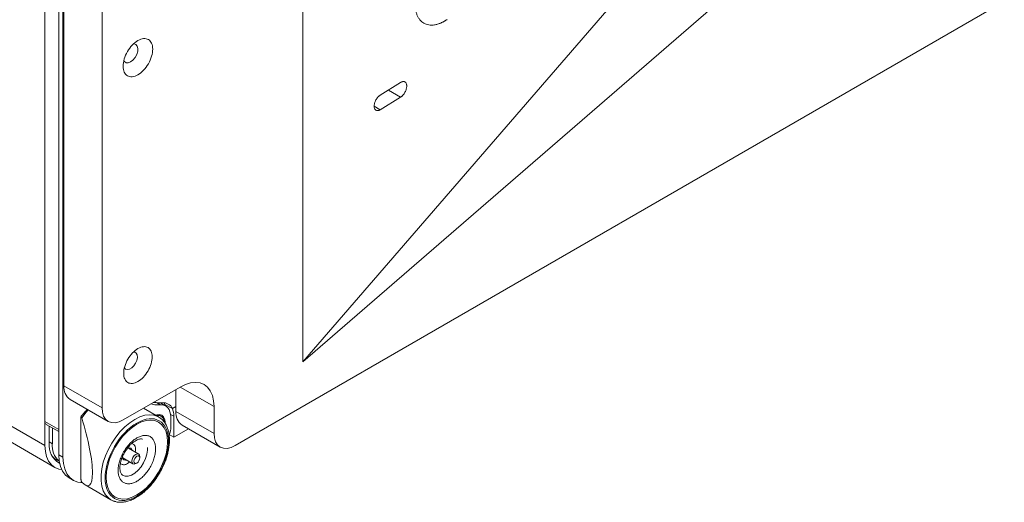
# Model space of a CAD drawing. Header units: millimetres. Extents: x 11171 to 13944, y 305 to 2246.
# Tile 11 of 14: x 13224 to 13553, y 1553 to 1714. Entities that reach past the tile are written whole.
import ezdxf

# ---------------------------------------------------------------- set-up
doc = ezdxf.new("R2010")
doc.units = ezdxf.units.MM

msp = doc.modelspace()

# ---------------------------------------------------------------- linework, layer by layer
at = {"color": 7, "linetype": 'Continuous', "lineweight": 15}
for p, q in [((13318.62, 1850.6), (13318.62, 1599.68)), ((13236.96, 1820.88), (13236.96, 1568.57)), ((13238.37, 1820.07), (13238.37, 1567.76)), ((13238.72, 1591.64), (13238.72, 1820.27)), ((13251.45, 1812.92), (13251.45, 1584.29)), ((13232.36, 1579.66), (13232.36, 1811.24)), ((13236.96, 1577.01), (13236.96, 1808.59)), ((13318.62, 1599.68), (13463.3, 1766.94)), ((13318.62, 1599.68), (13467.89, 1728.82)), ((13296, 1571.63), (13553.39, 1720.22)), ((13232.36, 1571.64), (12985.58, 1714.1)), ((12988.89, 1706.77), (13235.67, 1564.31)), ((13344.56, 1688.94), (13351.38, 1693.16)), ((13351.38, 1688.26), (13344.56, 1684.04)), ((13251.45, 1584.29), (13238.72, 1591.64)), ((13258.52, 1580.21), (13277.62, 1591.23)), ((13276.2, 1583.06), (13276.2, 1590.42)), ((13240.8, 1587.06), (13253.52, 1579.71)), ((13269.47, 1586.06), (13268.62, 1586.04)), ((13272.78, 1584.89), (13271.36, 1585.71)), ((13272.18, 1585.23), (13272.52, 1585.43)), ((13272.52, 1585.43), (13274.99, 1584)), ((13272.71, 1584.82), (13272.52, 1585.43)), ((13270.41, 1581.21), (13265.33, 1584.14)), ((13271.28, 1581.47), (13271.06, 1581.6)), ((13274.99, 1584), (13276.2, 1584.7)), ((13288.93, 1575.72), (13276.2, 1583.06)), ((13288.93, 1584.7), (13288.93, 1575.72)), ((13232.36, 1579.66), (13232.36, 1571.64)), ((13236.96, 1577.01), (13232.36, 1579.66)), ((13232.77, 1578.74), (13236.96, 1576.33)), ((13244.38, 1560.73), (13244.38, 1580.91)), ((13270.41, 1581.21), (13270.5, 1581.15)), ((13274.43, 1581.23), (13274.43, 1577.14)), ((13275.49, 1574.49), (13275.49, 1581.43)), ((13278.27, 1578.49), (13291, 1571.14)), ((13233.77, 1578.17), (13233.77, 1572.45)), ((13234.84, 1577.56), (13234.84, 1572.25)), ((13275.49, 1574.49), (13273.98, 1575.37)), ((13280.34, 1577.29), (13275.49, 1574.49)), ((13238.37, 1567.76), (13236.96, 1568.57)), ((13259.94, 1570.61), (13259.76, 1570.5)), ((13263.72, 1568.79), (13260.28, 1570.77)), ((13236.22, 1566.88), (13237.12, 1566.36)), ((13258.38, 1567.48), (13261.82, 1565.5)), ((13262.77, 1565.59), (13263.12, 1565.8)), ((13264.11, 1567.51), (13264.11, 1567.92)), ((13240.48, 1560.79), (13241.89, 1559.97)), ((13245.84, 1558.44), (13254.41, 1553.49))]:
    msp.add_line(p, q, dxfattribs=at)
at = {"color": 8, "linetype": 'Continuous', "lineweight": 15}
for p, q in [((13351.38, 1688.26), (13347.29, 1690.62)), ((13344.56, 1684.04), (13342.51, 1685.22)), ((13288.93, 1584.7), (13277.61, 1591.23)), ((13271, 1585.25), (13269.66, 1586.03)), ((13275.49, 1581.43), (13274.38, 1582.07)), ((13234.84, 1572.25), (13233.77, 1572.86))]:
    msp.add_line(p, q, dxfattribs=at)
at = {"color": 7, "linetype": 'Continuous', "lineweight": 15, "flags": 128}
for points in [[(13262.12, 1706.09), (13262.18, 1706.09), (13262.82, 1705.88), (13263.26, 1705.35), (13263.46, 1704.55), (13263.4, 1703.58), (13263.07, 1702.53), (13262.52, 1701.52), (13261.8, 1700.66), (13261, 1700.04)], [(13261, 1700.04), (13260.19, 1699.73), (13259.48, 1699.76), (13258.93, 1700.14), (13258.77, 1700.36)], [(13262.06, 1602.98), (13262.41, 1602.92), (13262.92, 1602.57), (13263.23, 1601.95), (13263.29, 1601.11), (13263.1, 1600.16), (13262.69, 1599.19), (13262.09, 1598.31), (13261.38, 1597.61), (13260.62, 1597.17), (13259.9, 1597.05), (13259.31, 1597.24), (13258.95, 1597.62)], [(13277.62, 1591.23), (13279.38, 1592.09), (13281.11, 1592.61), (13282.75, 1592.77), (13284.27, 1592.58), (13285.62, 1592.02), (13286.77, 1591.13), (13287.7, 1589.92), (13288.38, 1588.42), (13288.79, 1586.66), (13288.93, 1584.7)], [(13267.83, 1585.59), (13269.17, 1585.29), (13271, 1585.25)], [(13271.63, 1585.96), (13269.89, 1585.99), (13268.89, 1586.19)], [(13271.36, 1585.71), (13270.99, 1585.89), (13270.87, 1585.93)], [(13271, 1585.25), (13271.73, 1585.24), (13272.4, 1585.07), (13272.99, 1584.75), (13273.5, 1584.29), (13273.9, 1583.69), (13274.19, 1582.97), (13274.37, 1582.14), (13274.43, 1581.23)], [(13272.52, 1585.43), (13272.25, 1585.91), (13272.22, 1585.97)], [(13258.52, 1580.21), (13257.14, 1579.57), (13255.82, 1579.27), (13254.59, 1579.32), (13253.52, 1579.72), (13252.64, 1580.44), (13251.99, 1581.48), (13251.59, 1582.78), (13251.45, 1584.29)], [(13272.57, 1579.22), (13272.57, 1579.33), (13272.44, 1580.39), (13272.06, 1581.23), (13271.46, 1581.79), (13270.67, 1582.03), (13269.76, 1581.94), (13269.36, 1581.81)], [(13269.7, 1581.62), (13269.96, 1581.68), (13270.82, 1581.66), (13271.52, 1581.3), (13272.02, 1580.64), (13272.28, 1579.72), (13272.29, 1579.64)], [(13263.12, 1555.1), (13264.72, 1556.17), (13266.29, 1557.51), (13267.77, 1559.08), (13269.15, 1560.84), (13270.37, 1562.75), (13271.41, 1564.77), (13272.25, 1566.84), (13272.87, 1568.91), (13273.25, 1570.93), (13273.37, 1572.86), (13273.25, 1574.64), (13272.87, 1576.23), (13272.25, 1577.59), (13271.41, 1578.69), (13270.37, 1579.5), (13269.15, 1580), (13267.77, 1580.18), (13266.29, 1580.03), (13264.72, 1579.56), (13263.12, 1578.78), (13261.52, 1577.71), (13259.95, 1576.37), (13258.46, 1574.8), (13257.09, 1573.04), (13255.87, 1571.13), (13254.82, 1569.11), (13253.98, 1567.04), (13253.37, 1564.97), (13252.99, 1562.95), (13252.87, 1561.02), (13252.99, 1559.24), (13253.37, 1557.65), (13253.98, 1556.29), (13254.82, 1555.19), (13255.87, 1554.38), (13257.09, 1553.88), (13258.46, 1553.7), (13259.95, 1553.85), (13261.52, 1554.32), (13263.12, 1555.1)], [(13252.87, 1561.02), (13252.99, 1562.95), (13253.37, 1564.97), (13253.98, 1567.04), (13254.82, 1569.11), (13255.87, 1571.13), (13257.09, 1573.04), (13258.46, 1574.8), (13259.95, 1576.37), (13261.52, 1577.71), (13263.12, 1578.78), (13264.72, 1579.56), (13266.29, 1580.03), (13267.77, 1580.18), (13269.15, 1580), (13270.37, 1579.5)], [(13296, 1571.63), (13294.62, 1570.99), (13293.29, 1570.69), (13292.07, 1570.74), (13291, 1571.14), (13290.12, 1571.87), (13289.47, 1572.9), (13289.06, 1574.2), (13288.93, 1575.72)], [(13232.36, 1571.64), (13232.5, 1569.67), (13232.91, 1567.92), (13233.59, 1566.42), (13234.52, 1565.2), (13235.67, 1564.31), (13237.02, 1563.76), (13237.96, 1563.59)], [(13236.96, 1568.57), (13237.1, 1566.49), (13237.54, 1564.62), (13238.27, 1563.03), (13239.25, 1561.74), (13240.48, 1560.79), (13240.48, 1560.79)], [(13261.49, 1570.08), (13261.41, 1570.33), (13261.06, 1570.73), (13260.55, 1570.83), (13259.94, 1570.61)], [(13260.78, 1570.48), (13260.7, 1570.74), (13260.65, 1570.83)], [(13262.77, 1565.59), (13262.77, 1565.59), (13262.25, 1565.41), (13261.82, 1565.5), (13261.52, 1565.83), (13261.42, 1566.37), (13261.52, 1567.02), (13261.82, 1567.69), (13262.25, 1568.28), (13262.77, 1568.7), (13263.28, 1568.87), (13263.72, 1568.79), (13264.01, 1568.46), (13264.11, 1567.92), (13264.11, 1567.92)], [(13244.91, 1559.18), (13243.33, 1559.39), (13241.89, 1559.97), (13240.67, 1560.92), (13239.68, 1562.21), (13238.96, 1563.81), (13238.52, 1565.67), (13238.37, 1567.76)], [(13258.36, 1568.08), (13258.35, 1567.86), (13258.47, 1567.23), (13258.81, 1566.83), (13259.33, 1566.73), (13259.59, 1566.78)], [(13258.52, 1567.13), (13258.62, 1567.14), (13258.88, 1567.19)], [(13263.12, 1565.8), (13262.74, 1565.67), (13262.42, 1565.73), (13262.2, 1565.98), (13262.13, 1566.37), (13262.2, 1566.85), (13262.42, 1567.34), (13262.74, 1567.78), (13263.12, 1568.08), (13263.5, 1568.22), (13263.82, 1568.15), (13264.03, 1567.91), (13264.11, 1567.51), (13264.03, 1567.03), (13263.82, 1566.54), (13263.5, 1566.1), (13263.12, 1565.8)], [(13267.22, 1558.45), (13266.29, 1557.51), (13264.72, 1556.17), (13263.12, 1555.1), (13261.52, 1554.32), (13259.95, 1553.85), (13258.46, 1553.7), (13257.09, 1553.88), (13255.87, 1554.38), (13254.82, 1555.19), (13253.98, 1556.29), (13253.37, 1557.65), (13252.99, 1559.24), (13252.87, 1561.02)]]:
    msp.add_lwpolyline(points, dxfattribs=at)
at = {"color": 8, "linetype": 'Continuous', "lineweight": 15, "flags": 128}
for points in [[(13246.87, 1583.56), (13246.15, 1582.78), (13244.68, 1580.93)], [(13254.41, 1553.49), (13253.57, 1554.1), (13252.61, 1555.16), (13251.88, 1556.5), (13251.38, 1558.07), (13251.13, 1559.86), (13251.13, 1561.81), (13251.38, 1563.89), (13251.88, 1566.04), (13252.61, 1568.23), (13253.57, 1570.39), (13254.72, 1572.48), (13256.04, 1574.46), (13257.5, 1576.29), (13259.08, 1577.91), (13260.73, 1579.29), (13262.41, 1580.41), (13264.1, 1581.24), (13265.75, 1581.76), (13267.32, 1581.95), (13268.79, 1581.82), (13270.11, 1581.37), (13270.41, 1581.21)], [(13266.68, 1571.01), (13266.7, 1570.15), (13266.5, 1568.75), (13266.06, 1567.3), (13265.38, 1565.86), (13264.52, 1564.53), (13263.51, 1563.36), (13262.41, 1562.43), (13261.28, 1561.77), (13260.18, 1561.44), (13259.18, 1561.44), (13258.31, 1561.78), (13258.17, 1561.88)]]:
    msp.add_lwpolyline(points, dxfattribs=at)
at = {"color": 7, "linetype": 'Continuous', "lineweight": 15}
for centre, radius, start, end in [((13243.5, 1591.04), 4.81, 172.8803, 235.8078), ((13272, 1582.73), 3.25, 22.9755, 96.5867), ((13270.1, 1579.79), 2.05, 62.0207, 107.6103), ((13280.97, 1582.46), 4.81, 172.8257, 235.8624), ((13233.32, 1579.55), 0.971, 173.1881, 235.4986), ((13270.17, 1577.28), 4.27, 331.3208, 358.1394), ((13240.54, 1571.72), 6.81, 173.8006, 240.9278), ((13241.64, 1571.55), 6.85, 174.1252, 228.5789), ((13238.73, 1571.12), 4.92, 210.094, 239.3575), ((13257.16, 1558.27), 5.51, 240.1408, 258.8589)]:
    msp.add_arc(centre, radius, start, end, dxfattribs=at)
msp.add_ellipse((13239.98, 1580.3), major_axis=(-6.98, 22.07), ratio=0.201938, start_param=2.742267, end_param=4.677329, dxfattribs=at)
for points, knots in [([(13366.94, 1714.24), (13366.85, 1714.18), (13366.67, 1714.06), (13366.41, 1713.89), (13366.14, 1713.73), (13365.88, 1713.58), (13365.61, 1713.43), (13365.35, 1713.3), (13365.08, 1713.17), (13364.55, 1712.93), (13363.76, 1712.64), (13362.72, 1712.4), (13361.73, 1712.32), (13360.49, 1712.41), (13359.11, 1712.9), (13357.98, 1713.86), (13357.26, 1714.9), (13356.82, 1715.81), (13356.49, 1716.84), (13356.3, 1717.78), (13356.21, 1718.57), (13356.17, 1719.18), (13356.15, 1719.81), (13356.17, 1720.24), (13356.17, 1720.45)], [0, 0, 0, 0, 0.0155051, 0.0309784, 0.0464304, 0.0618712, 0.0773115, 0.0927615, 0.1082317, 0.1237324, 0.1869479, 0.2501823, 0.313393, 0.3766213, 0.5001058, 0.6235747, 0.686763, 0.7499689, 0.8131512, 0.8763523, 0.9072947, 0.9381612, 0.9690352, 1, 1, 1, 1]), ([(13268.42, 1704.32), (13268.42, 1705.07), (13268.29, 1705.75), (13267.8, 1706.84), (13267.43, 1707.26), (13266.51, 1707.79), (13265.97, 1707.9), (13264.77, 1707.78), (13264.12, 1707.56), (13262.83, 1706.81), (13262.18, 1706.28), (13260.98, 1705.02), (13260.43, 1704.28), (13259.51, 1702.69), (13259.15, 1701.85), (13258.65, 1700.18), (13258.52, 1699.36), (13258.52, 1698.61)], [0, 0, 0, 0, 0.125, 0.125, 0.25, 0.25, 0.375, 0.375, 0.5, 0.5, 0.625, 0.625, 0.75, 0.75, 0.875, 0.875, 1, 1, 1, 1]), ([(13258.52, 1698.61), (13258.52, 1697.86), (13258.65, 1697.19), (13259.15, 1696.09), (13259.51, 1695.67), (13260.43, 1695.14), (13260.98, 1695.03), (13262.18, 1695.15), (13262.83, 1695.38), (13264.12, 1696.12), (13264.77, 1696.65), (13265.97, 1697.91), (13266.51, 1698.65), (13267.43, 1700.24), (13267.8, 1701.08), (13268.29, 1702.75), (13268.42, 1703.58), (13268.42, 1704.32)], [0, 0, 0, 0, 0.125, 0.125, 0.25, 0.25, 0.375, 0.375, 0.5, 0.5, 0.625, 0.625, 0.75, 0.75, 0.875, 0.875, 1, 1, 1, 1]), ([(13351.38, 1693.16), (13351.42, 1693.18), (13351.49, 1693.23), (13351.6, 1693.28), (13351.71, 1693.33), (13351.82, 1693.38), (13351.93, 1693.41), (13352.03, 1693.44), (13352.23, 1693.47), (13352.52, 1693.47), (13352.84, 1693.36), (13353.11, 1693.13), (13353.29, 1692.81), (13353.41, 1692.42), (13353.44, 1691.99), (13353.41, 1691.5), (13353.29, 1690.97), (13353.11, 1690.42), (13352.84, 1689.87), (13352.52, 1689.35), (13352.21, 1688.97), (13351.96, 1688.71), (13351.77, 1688.54), (13351.58, 1688.39), (13351.45, 1688.3), (13351.38, 1688.26)], [0, 0, 0, 0, 0.017299, 0.034471, 0.051564, 0.06863, 0.085719, 0.10288, 0.120164, 0.185125, 0.250137, 0.315083, 0.380079, 0.44002, 0.500014, 0.559952, 0.61995, 0.684888, 0.749892, 0.814846, 0.879865, 0.910001, 0.939889, 0.969799, 1, 1, 1, 1]), ([(13344.56, 1684.04), (13344.52, 1684.01), (13344.45, 1683.97), (13344.34, 1683.91), (13344.23, 1683.86), (13344.12, 1683.82), (13344.01, 1683.79), (13343.91, 1683.76), (13343.71, 1683.72), (13343.43, 1683.72), (13343.1, 1683.84), (13342.84, 1684.06), (13342.65, 1684.38), (13342.54, 1684.77), (13342.5, 1685.21), (13342.54, 1685.69), (13342.65, 1686.22), (13342.84, 1686.77), (13343.1, 1687.33), (13343.43, 1687.85), (13343.73, 1688.23), (13343.99, 1688.49), (13344.17, 1688.66), (13344.37, 1688.81), (13344.49, 1688.89), (13344.56, 1688.94)], [0, 0, 0, 0, 0.017299, 0.034471, 0.051564, 0.06863, 0.085719, 0.10288, 0.120164, 0.185125, 0.250137, 0.315083, 0.380079, 0.44002, 0.500014, 0.559952, 0.61995, 0.684888, 0.749892, 0.814846, 0.879865, 0.910001, 0.939889, 0.969799, 1, 1, 1, 1]), ([(13268.25, 1601.34), (13268.25, 1602.06), (13268.12, 1602.71), (13267.64, 1603.77), (13267.29, 1604.17), (13266.41, 1604.68), (13265.88, 1604.79), (13264.72, 1604.67), (13264.1, 1604.45), (13262.85, 1603.73), (13262.22, 1603.23), (13261.07, 1602.01), (13260.54, 1601.3), (13259.66, 1599.77), (13259.3, 1598.95), (13258.82, 1597.34), (13258.7, 1596.55), (13258.7, 1595.83)], [0, 0, 0, 0, 0.125, 0.125, 0.25, 0.25, 0.375, 0.375, 0.5, 0.5, 0.625, 0.625, 0.75, 0.75, 0.875, 0.875, 1, 1, 1, 1]), ([(13258.7, 1595.83), (13258.7, 1595.1), (13258.82, 1594.46), (13259.3, 1593.4), (13259.66, 1592.99), (13260.54, 1592.48), (13261.07, 1592.38), (13262.22, 1592.49), (13262.85, 1592.71), (13264.1, 1593.43), (13264.72, 1593.93), (13265.88, 1595.15), (13266.41, 1595.87), (13267.29, 1597.4), (13267.64, 1598.21), (13268.12, 1599.82), (13268.25, 1600.62), (13268.25, 1601.34)], [0, 0, 0, 0, 0.125, 0.125, 0.25, 0.25, 0.375, 0.375, 0.5, 0.5, 0.625, 0.625, 0.75, 0.75, 0.875, 0.875, 1, 1, 1, 1]), ([(13246.53, 1583.75), (13246.17, 1583.38), (13245.51, 1582.68), (13244.82, 1581.83), (13244.5, 1581.38), (13244.44, 1581.29)], [0, 0, 0, 0, 0.489431, 0.906759, 1, 1, 1, 1]), ([(13244.38, 1580.91), (13244.38, 1581), (13244.39, 1581.16), (13244.42, 1581.3), (13244.47, 1581.34), (13244.54, 1581.28), (13244.61, 1581.15), (13244.65, 1581.01), (13244.68, 1580.93)], [0, 0, 0, 0, 0.198739, 0.361537, 0.525216, 0.670756, 0.821174, 1, 1, 1, 1]), ([(13252.51, 1560.82), (13252.51, 1564.07), (13253.63, 1567.83), (13257.61, 1574.72), (13260.31, 1577.56), (13265.93, 1580.81), (13268.63, 1581.08), (13272.61, 1578.78), (13273.73, 1576.31), (13273.73, 1569.82), (13272.61, 1566.05), (13268.63, 1559.16), (13265.93, 1556.32), (13260.31, 1553.07), (13257.61, 1552.8), (13253.63, 1555.1), (13252.51, 1557.57), (13252.51, 1560.82)], [0, 0, 0, 0, 0.125, 0.125, 0.25, 0.25, 0.375, 0.375, 0.5, 0.5, 0.625, 0.625, 0.75, 0.75, 0.875, 0.875, 1, 1, 1, 1]), ([(13270.78, 1562.52), (13271.15, 1563.19), (13271.66, 1564.13), (13272.3, 1565.56), (13272.78, 1566.79), (13273.25, 1568.24), (13273.63, 1569.75), (13273.89, 1571.3), (13274.03, 1572.83), (13274.02, 1574.32), (13273.86, 1575.76), (13273.54, 1577.1), (13273.05, 1578.34), (13272.39, 1579.45), (13271.56, 1580.43), (13270.86, 1580.9), (13270.51, 1581.14)], [0, 0, 0, 0, 0.093159, 0.130834, 0.193028, 0.257005, 0.325035, 0.395346, 0.467285, 0.540388, 0.614413, 0.689251, 0.764947, 0.841764, 0.920303, 1, 1, 1, 1]), ([(13263.12, 1574.18), (13263.5, 1574.4), (13264.29, 1574.77), (13265.46, 1575.06), (13266.58, 1575.03), (13267.58, 1574.67), (13268.4, 1573.98), (13268.98, 1573.02), (13269.32, 1571.87), (13269.42, 1570.58), (13269.32, 1569.17), (13268.98, 1567.62), (13268.4, 1565.99), (13267.58, 1564.36), (13266.58, 1562.84), (13265.46, 1561.52), (13264.29, 1560.46), (13263.12, 1559.66), (13261.95, 1559.11), (13260.78, 1558.82), (13259.66, 1558.85), (13258.66, 1559.21), (13257.84, 1559.9), (13257.26, 1560.86), (13256.92, 1562.01), (13256.82, 1563.3), (13256.92, 1564.71), (13257.26, 1566.26), (13257.84, 1567.89), (13258.66, 1569.52), (13259.66, 1571.04), (13260.78, 1572.36), (13261.95, 1573.42), (13262.74, 1573.96), (13263.12, 1574.18)], [0, 0, 0, 0, 0.029129, 0.060003, 0.09216, 0.125, 0.15784, 0.189997, 0.220871, 0.25, 0.279129, 0.310003, 0.34216, 0.375, 0.40784, 0.439997, 0.470871, 0.5, 0.529129, 0.560003, 0.59216, 0.625, 0.65784, 0.689997, 0.720871, 0.75, 0.779129, 0.810003, 0.84216, 0.875, 0.90784, 0.939997, 0.970871, 1, 1, 1, 1]), ([(13259, 1569.32), (13259.27, 1569.74), (13259.64, 1570.33), (13260.25, 1571.13), (13260.8, 1571.75), (13261.46, 1572.38), (13262.15, 1572.93), (13262.84, 1573.36), (13263.49, 1573.66), (13264.07, 1573.82), (13264.55, 1573.86), (13264.86, 1573.83), (13264.98, 1573.76), (13265.03, 1573.74)], [0, 0, 0, 0, 0.131185, 0.184512, 0.271649, 0.360012, 0.452375, 0.546011, 0.640197, 0.735259, 0.832999, 0.938404, 1, 1, 1, 1]), ([(13258.17, 1561.89), (13258.1, 1561.95), (13257.94, 1562.08), (13257.71, 1562.47), (13257.52, 1563.06), (13257.43, 1563.82), (13257.44, 1564.7), (13257.58, 1565.67), (13257.81, 1566.59), (13258.11, 1567.46), (13258.48, 1568.35), (13258.81, 1568.96), (13259, 1569.32)], [0, 0, 0, 0, 0.109932, 0.218298, 0.325702, 0.431857, 0.536783, 0.638553, 0.739455, 0.813931, 0.892576, 1, 1, 1, 1]), ([(13254.63, 1553.4), (13254.94, 1553.25), (13255.65, 1552.89), (13256.89, 1552.66), (13258.28, 1552.64), (13259.73, 1552.88), (13261.21, 1553.36), (13262.68, 1554.07), (13264.12, 1554.97), (13265.5, 1556.04), (13266.81, 1557.26), (13267.94, 1558.48), (13268.88, 1559.66), (13269.82, 1560.94), (13270.41, 1561.92), (13270.78, 1562.52)], [0, 0, 0, 0, 0.066377, 0.149453, 0.233169, 0.317156, 0.400869, 0.483924, 0.565933, 0.646415, 0.724067, 0.802707, 0.859703, 0.91355, 1, 1, 1, 1]), ([(13244.68, 1559.42), (13244.65, 1559.45), (13244.6, 1559.52), (13244.52, 1559.73), (13244.46, 1559.97), (13244.41, 1560.24), (13244.39, 1560.49), (13244.38, 1560.65), (13244.38, 1560.73)], [0, 0, 0, 0, 0.202322, 0.368794, 0.53615, 0.682961, 0.831592, 1, 1, 1, 1])]:
    msp.add_open_spline(points, degree=3, knots=knots, dxfattribs=at)
msp.add_open_spline([(13275.49, 1581.43), (13275.49, 1582.41), (13275.32, 1583.29), (13274.99, 1584)], degree=3, dxfattribs=at)
at = {"color": 8, "linetype": 'Continuous', "lineweight": 15}
for points, knots in [([(13262.55, 1569.46), (13262.61, 1569.77), (13262.76, 1570.52), (13262.58, 1571.32), (13262.25, 1571.87), (13261.89, 1572.16), (13261.6, 1572.3), (13261.42, 1572.31), (13261.4, 1572.31)], [0, 0, 0, 0, 0.2082151, 0.5035556, 0.6625467, 0.8249113, 0.9872759, 1, 1, 1, 1]), ([(13257.62, 1565.74), (13257.62, 1565.73), (13257.71, 1565.58), (13257.99, 1565.39), (13258.42, 1565.22), (13259.06, 1565.22), (13259.84, 1565.46), (13260.41, 1565.96), (13260.65, 1566.17)], [0, 0, 0, 0, 0.012585, 0.174949, 0.337314, 0.496307, 0.791654, 1, 1, 1, 1])]:
    msp.add_open_spline(points, degree=3, knots=knots, dxfattribs=at)

doc.saveas('drawing.dxf')
